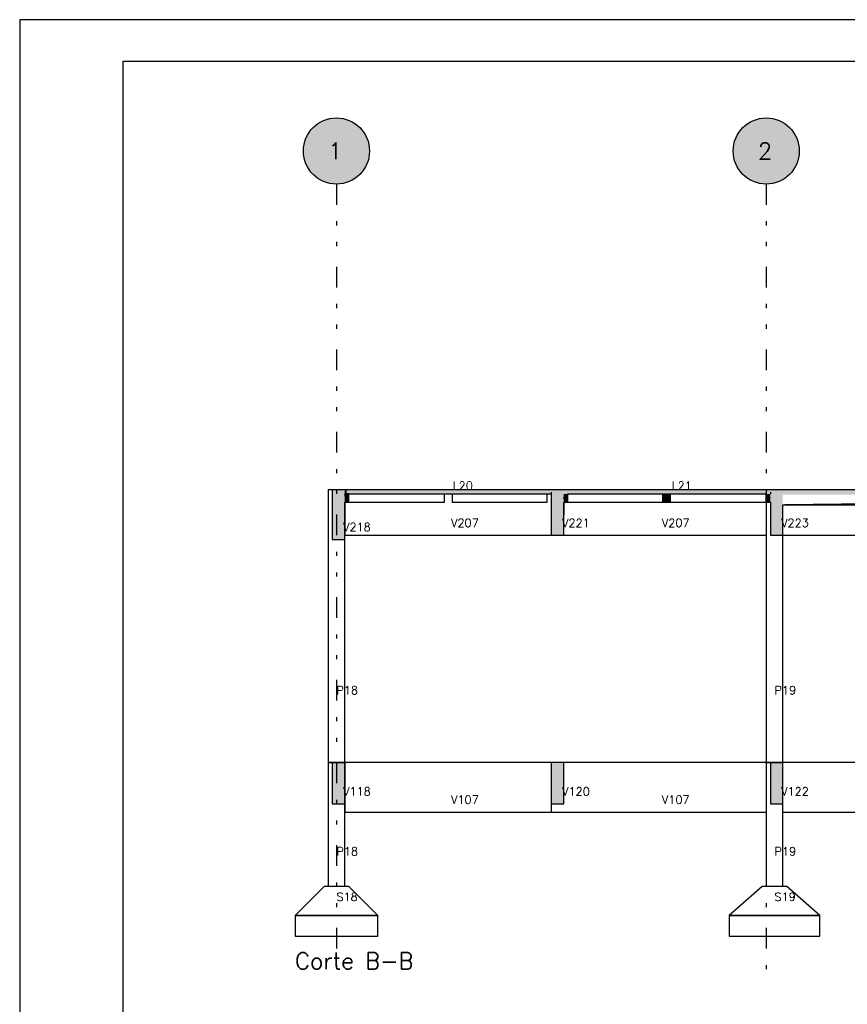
# Model space of a CAD drawing. Extents: x 0 to 84.1, y 0 to 59.4.
# Tile 4 of 8: x 0 to 20, y 35.6 to 59.4. Entities that reach past the tile are written whole.
import ezdxf

# ---------------------------------------------------------------- set-up
doc = ezdxf.new("R2010")
doc.units = 0
doc.linetypes.add('ESTILO_TQS_0004', pattern=[2, 0.5, -0.4, 0.1, -0.4, 0.1, -0.5])
for name, color, linetype in [('1', 1, 'CONTINUOUS'), ('2', 2, 'CONTINUOUS'), ('6', 6, 'CONTINUOUS')]:
    doc.layers.add(name, color=color, linetype=linetype)
doc.styles.get("Standard").update_dxf_attribs({"font": 'ROMANS.SHX'})

msp = doc.modelspace()

# ---------------------------------------------------------------- linework, layer by layer
at = {"layer": '1', "linetype": 'ESTILO_TQS_0004'}
for p, q in [((7.664223, 55.421611), (7.664223, 36.42161)), ((18.064223, 55.421611), (18.064223, 36.42161))]:
    msp.add_line(p, q, dxfattribs=at)
at = {"layer": '1', "linetype": 'CONTINUOUS'}
for points in [[(8.464223, 56.221611), (7.396319, 56.975419), (7.296171, 56.931919)], [(8.464223, 56.221611), (7.501458, 57.004878), (7.396319, 56.975419)], [(8.464223, 56.221611), (7.609629, 57.019746), (7.501458, 57.004878)], [(8.464223, 56.221611), (7.718817, 57.019746), (7.609629, 57.019746)], [(8.464223, 56.221611), (7.826988, 57.004878), (7.718817, 57.019746)], [(8.464223, 56.221611), (7.932127, 56.975419), (7.826988, 57.004878)], [(8.464223, 56.221611), (8.032275, 56.931919), (7.932127, 56.975419)], [(18.864223, 56.221611), (17.796319, 56.975419), (17.696171, 56.931919)], [(18.864223, 56.221611), (17.901458, 57.004878), (17.796319, 56.975419)], [(18.864223, 56.221611), (18.009629, 57.019746), (17.901458, 57.004878)], [(18.864223, 56.221611), (18.118817, 57.019746), (18.009629, 57.019746)], [(18.864223, 56.221611), (18.226988, 57.004878), (18.118817, 57.019746)], [(18.864223, 56.221611), (18.332127, 56.975419), (18.226988, 57.004878)], [(18.864223, 56.221611), (18.432275, 56.931919), (18.332127, 56.975419)], [(8.464223, 56.221611), (7.043654, 56.726481), (6.980687, 56.637278)], [(8.464223, 56.221611), (7.11818, 56.806279), (7.043654, 56.726481)], [(8.464223, 56.221611), (7.202879, 56.875186), (7.11818, 56.806279)], [(8.464223, 56.221611), (7.296171, 56.931919), (7.202879, 56.875186)], [(8.464223, 56.221611), (8.125567, 56.875186), (8.032275, 56.931919)], [(8.464223, 56.221611), (8.210265, 56.806279), (8.125567, 56.875186)], [(8.464223, 56.221611), (8.284792, 56.726481), (8.210265, 56.806279)], [(8.464223, 56.221611), (8.347758, 56.637278), (8.284792, 56.726481)], [(18.864223, 56.221611), (17.443654, 56.726481), (17.380687, 56.637278)], [(18.864223, 56.221611), (17.51818, 56.806279), (17.443654, 56.726481)], [(18.864223, 56.221611), (17.602879, 56.875186), (17.51818, 56.806279)], [(18.864223, 56.221611), (17.696171, 56.931919), (17.602879, 56.875186)], [(18.864223, 56.221611), (18.525567, 56.875186), (18.432275, 56.931919)], [(18.864223, 56.221611), (18.610265, 56.806279), (18.525567, 56.875186)], [(18.864223, 56.221611), (18.684792, 56.726481), (18.610265, 56.806279)], [(18.864223, 56.221611), (18.747758, 56.637278), (18.684792, 56.726481)], [(8.464223, 56.221611), (6.930454, 56.540331), (6.893889, 56.437448)], [(8.464223, 56.221611), (6.980687, 56.637278), (6.930454, 56.540331)], [(8.464223, 56.221611), (8.397992, 56.540331), (8.347758, 56.637278)], [(8.464223, 56.221611), (8.434557, 56.437448), (8.397992, 56.540331)], [(18.864223, 56.221611), (17.330454, 56.540331), (17.293889, 56.437448)], [(18.864223, 56.221611), (17.380687, 56.637278), (17.330454, 56.540331)], [(18.864223, 56.221611), (18.797992, 56.540331), (18.747758, 56.637278)], [(18.864223, 56.221611), (18.834557, 56.437448), (18.797992, 56.540331)], [(8.464223, 56.221611), (6.871674, 56.330544), (6.864223, 56.221611)], [(8.464223, 56.221611), (6.893889, 56.437448), (6.871674, 56.330544)], [(8.464223, 56.221611), (8.456772, 56.330544), (8.434557, 56.437448)], [(18.864223, 56.221611), (17.271674, 56.330544), (17.264223, 56.221611)], [(18.864223, 56.221611), (17.293889, 56.437448), (17.271674, 56.330544)], [(18.864223, 56.221611), (18.856772, 56.330544), (18.834557, 56.437448)], [(8.464223, 56.221611), (6.864223, 56.221611), (6.871674, 56.112677)], [(8.464223, 56.221611), (6.871674, 56.112677), (6.893889, 56.005773)], [(8.464223, 56.221611), (6.893889, 56.005773), (6.930454, 55.90289)], [(8.464223, 56.221611), (6.930454, 55.90289), (6.980687, 55.805943)], [(8.464223, 56.221611), (6.980687, 55.805943), (7.043654, 55.71674)], [(8.464223, 56.221611), (7.043654, 55.71674), (7.11818, 55.636942)], [(8.464223, 56.221611), (7.11818, 55.636942), (7.202879, 55.568035)], [(8.464223, 56.221611), (7.202879, 55.568035), (7.296171, 55.511302)], [(8.464223, 56.221611), (7.296171, 55.511302), (7.396319, 55.467802)], [(8.464223, 56.221611), (7.396319, 55.467802), (7.501458, 55.438343)], [(8.464223, 56.221611), (7.501458, 55.438343), (7.609629, 55.423475)], [(8.464223, 56.221611), (7.609629, 55.423475), (7.718817, 55.423475)], [(8.464223, 56.221611), (7.718817, 55.423475), (7.826988, 55.438343)], [(8.464223, 56.221611), (7.826988, 55.438343), (7.932127, 55.467802)], [(8.464223, 56.221611), (7.932127, 55.467802), (8.032275, 55.511302)], [(8.464223, 56.221611), (8.032275, 55.511302), (8.125567, 55.568035)], [(8.464223, 56.221611), (8.125567, 55.568035), (8.210265, 55.636942)], [(8.464223, 56.221611), (8.210265, 55.636942), (8.284792, 55.71674)], [(8.464223, 56.221611), (8.284792, 55.71674), (8.347758, 55.805943)], [(8.464223, 56.221611), (8.347758, 55.805943), (8.397992, 55.90289)], [(8.464223, 56.221611), (8.397992, 55.90289), (8.434557, 56.005773)], [(8.464223, 56.221611), (8.434557, 56.005773), (8.456772, 56.112677)], [(8.464223, 56.221611), (8.456772, 56.112677), (8.464223, 56.221611)], [(18.864223, 56.221611), (17.264223, 56.221611), (17.271674, 56.112677)], [(18.864223, 56.221611), (17.271674, 56.112677), (17.293889, 56.005773)], [(18.864223, 56.221611), (17.293889, 56.005773), (17.330454, 55.90289)], [(18.864223, 56.221611), (17.330454, 55.90289), (17.380687, 55.805943)], [(18.864223, 56.221611), (17.380687, 55.805943), (17.443654, 55.71674)], [(18.864223, 56.221611), (17.443654, 55.71674), (17.51818, 55.636942)], [(18.864223, 56.221611), (17.51818, 55.636942), (17.602879, 55.568035)], [(18.864223, 56.221611), (17.602879, 55.568035), (17.696171, 55.511302)], [(18.864223, 56.221611), (17.696171, 55.511302), (17.796319, 55.467802)], [(18.864223, 56.221611), (17.796319, 55.467802), (17.901458, 55.438343)], [(18.864223, 56.221611), (17.901458, 55.438343), (18.009629, 55.423475)], [(18.864223, 56.221611), (18.009629, 55.423475), (18.118817, 55.423475)], [(18.864223, 56.221611), (18.118817, 55.423475), (18.226988, 55.438343)], [(18.864223, 56.221611), (18.226988, 55.438343), (18.332127, 55.467802)], [(18.864223, 56.221611), (18.332127, 55.467802), (18.432275, 55.511302)], [(18.864223, 56.221611), (18.432275, 55.511302), (18.525567, 55.568035)], [(18.864223, 56.221611), (18.525567, 55.568035), (18.610265, 55.636942)], [(18.864223, 56.221611), (18.610265, 55.636942), (18.684792, 55.71674)], [(18.864223, 56.221611), (18.684792, 55.71674), (18.747758, 55.805943)], [(18.864223, 56.221611), (18.747758, 55.805943), (18.797992, 55.90289)], [(18.864223, 56.221611), (18.797992, 55.90289), (18.834557, 56.005773)], [(18.864223, 56.221611), (18.834557, 56.005773), (18.856772, 56.112677)], [(18.864223, 56.221611), (18.856772, 56.112677), (18.864223, 56.221611)]]:
    msp.add_solid(points, dxfattribs=at)
at = {"layer": '2', "linetype": 'CONTINUOUS'}
for p, q in [((84.100006, 59.400002), (0, 59.400002)), ((0, 59.400002), (0, 0))]:
    msp.add_line(p, q, dxfattribs=at)
msp.add_lwpolyline([(83.100006, 1), (2.5, 1), (2.5, 58.400002), (83.100006, 58.400002), (83.100006, 1)], dxfattribs=at)
for centre in [(7.664223, 56.221611), (18.064223, 56.221611)]:
    msp.add_circle(centre, 0.8, dxfattribs=at)
at = {"layer": '6', "linetype": 'CONTINUOUS'}
for p, q in [((7.464223, 48.02161), (7.464223, 41.42161)), ((7.564223, 48.02161), (7.464223, 48.02161)), ((7.564223, 48.02161), (7.564223, 46.82161)), ((7.864223, 48.02161), (7.564223, 48.02161)), ((7.911153, 48.02161), (7.864223, 48.02161)), ((7.864223, 47.92161), (7.907751, 47.92161)), ((7.911153, 47.72161), (7.864223, 47.92161)), ((7.864223, 47.92161), (7.911153, 47.72161)), ((7.964223, 47.72161), (7.864223, 47.92161)), ((7.864223, 47.92161), (7.964223, 47.72161)), ((7.907751, 47.92161), (7.864223, 47.92161)), ((7.907751, 47.92161), (7.911153, 47.92161)), ((7.911153, 47.92161), (7.907751, 47.92161)), ((12.864223, 48.02161), (7.911153, 48.02161)), ((7.911153, 47.92161), (7.964223, 47.92161)), ((7.964223, 47.92161), (7.911153, 47.92161)), ((7.964223, 47.92161), (10.564636, 47.92161)), ((7.964223, 47.72161), (7.964223, 47.92161)), ((10.280223, 47.72161), (10.280223, 47.92161)), ((10.280223, 47.72161), (10.280223, 47.92161)), ((10.468223, 47.92161), (10.468223, 47.72161)), ((10.564636, 47.92161), (12.864223, 47.92161)), ((12.764223, 47.72161), (12.764223, 47.92161)), ((13.164223, 48.02161), (12.864223, 48.02161)), ((12.864223, 47.965874), (12.864223, 47.92161)), ((12.864223, 47.92161), (12.864223, 46.92161)), ((18.164223, 48.02161), (13.164223, 48.02161)), ((13.264223, 47.92161), (13.164223, 47.833083)), ((13.164223, 47.833083), (13.264223, 47.92161)), ((13.264223, 47.92161), (15.333152, 47.92161)), ((13.264223, 47.72161), (13.264223, 47.92161)), ((15.333152, 47.92161), (15.560223, 47.92161)), ((15.560223, 47.92161), (15.569277, 47.92161)), ((15.560223, 47.72161), (15.560223, 47.92161)), ((15.748223, 47.92161), (15.560223, 47.72161)), ((15.560223, 47.72161), (15.748223, 47.92161)), ((15.560223, 47.92161), (15.560223, 47.72161)), ((15.569277, 47.92161), (15.599354, 47.92161)), ((15.599354, 47.92161), (15.645968, 47.92161)), ((15.645968, 47.92161), (15.656552, 47.92161)), ((15.656552, 47.92161), (15.716655, 47.92161)), ((15.716655, 47.92161), (15.748223, 47.92161)), ((15.748223, 47.92161), (18.064223, 47.92161)), ((15.748223, 47.72161), (15.748223, 47.92161)), ((18.064223, 47.72161), (18.064223, 47.92161)), ((18.064223, 47.92161), (18.064223, 47.72161)), ((18.064223, 47.92161), (18.064223, 41.42161)), ((18.464223, 48.02161), (18.164223, 48.02161)), ((18.164223, 47.965139), (18.164223, 47.92161)), ((24.515628, 48.02161), (18.464223, 48.02161)), ((7.864223, 47.343952), (7.864223, 47.72161)), ((7.864223, 47.72161), (7.864223, 46.92161)), ((7.864223, 47.72161), (7.907751, 47.72161)), ((7.864223, 41.42161), (7.864223, 47.72161)), ((7.907751, 47.72161), (7.911153, 47.72161)), ((7.911153, 47.72161), (7.964223, 47.72161)), ((7.964223, 47.72161), (10.280223, 47.72161)), ((10.468223, 47.72161), (12.764223, 47.72161)), ((13.208996, 47.72161), (13.164223, 47.833083)), ((13.164223, 47.833083), (13.208996, 47.72161)), ((13.264223, 47.72161), (13.164223, 47.833083)), ((13.164223, 47.833083), (13.264223, 47.72161)), ((13.164223, 47.408513), (13.164223, 47.72161)), ((13.164223, 47.72161), (13.164223, 47.408513)), ((13.164223, 47.408513), (13.164223, 47.72161)), ((13.164223, 47.72161), (13.208996, 47.72161)), ((13.208996, 47.72161), (13.264223, 47.72161)), ((13.264223, 47.72161), (15.560223, 47.72161)), ((15.560223, 47.72161), (15.748223, 47.72161)), ((15.748223, 47.72161), (18.064223, 47.72161)), ((18.064223, 47.72161), (18.164223, 47.72161)), ((18.164223, 47.72161), (18.164223, 46.92161)), ((18.464223, 47.400423), (18.464223, 47.66161)), ((18.464223, 47.66161), (18.51794, 47.66161)), ((18.464223, 41.42161), (18.464223, 47.66161)), ((30.864223, 47.766079), (18.51794, 47.66161)), ((18.51794, 47.66161), (18.535029, 47.66161)), ((30.864223, 47.766079), (18.535029, 47.66161)), ((18.535029, 47.66161), (18.546972, 47.66161)), ((30.864223, 47.766079), (18.546972, 47.66161)), ((18.546972, 47.66161), (18.564223, 47.66161)), ((30.864223, 47.766079), (18.564223, 47.66161)), ((18.564223, 47.66161), (20.860223, 47.66161)), ((18.564223, 47.66161), (18.915722, 47.66161)), ((18.915722, 47.66161), (20.860223, 47.66161)), ((7.864223, 46.82161), (7.864223, 47.343952)), ((13.164223, 46.92161), (13.164223, 47.408513)), ((18.464223, 46.92161), (18.464223, 47.400423)), ((7.564223, 46.82161), (7.733638, 46.82161)), ((7.733638, 46.82161), (7.864223, 46.82161)), ((7.864223, 46.92161), (12.864223, 46.92161)), ((12.864223, 46.92161), (13.031431, 46.92161)), ((13.031431, 46.92161), (13.164223, 46.92161)), ((13.164223, 46.92161), (18.064223, 46.92161)), ((18.164223, 46.92161), (18.333638, 46.92161)), ((18.333638, 46.92161), (18.464223, 46.92161)), ((18.464223, 46.92161), (22.464223, 46.92161)), ((7.464223, 41.42161), (7.464223, 38.42161)), ((7.564223, 41.42161), (7.464223, 41.42161)), ((7.464223, 41.42161), (7.864223, 41.42161)), ((7.564223, 41.42161), (7.564223, 40.42161)), ((7.864223, 41.42161), (7.564223, 41.42161)), ((7.864223, 40.856894), (7.864223, 41.42161)), ((7.864223, 41.42161), (7.864223, 40.22161)), ((12.864223, 41.42161), (7.864223, 41.42161)), ((7.864223, 38.42161), (7.864223, 41.42161)), ((12.864223, 41.42161), (12.864223, 40.42161)), ((13.164223, 41.42161), (12.864223, 41.42161)), ((18.064223, 41.42161), (13.164223, 41.42161)), ((13.164223, 40.864248), (13.164223, 41.42161)), ((18.064223, 41.42161), (18.064223, 38.42161)), ((18.164223, 41.42161), (18.064223, 41.42161)), ((18.064223, 41.42161), (18.464223, 41.42161)), ((18.164223, 41.42161), (18.164223, 40.42161)), ((18.464223, 41.42161), (18.164223, 41.42161)), ((22.464223, 41.42161), (18.464223, 41.42161)), ((18.464223, 40.856894), (18.464223, 41.42161)), ((18.464223, 38.42161), (18.464223, 41.42161)), ((7.864223, 40.42161), (7.864223, 40.856894)), ((13.164223, 40.42161), (13.164223, 40.864248)), ((18.464223, 40.42161), (18.464223, 40.856894)), ((7.564223, 40.42161), (7.733638, 40.42161)), ((7.733638, 40.42161), (7.864223, 40.42161)), ((12.864223, 40.42161), (12.864223, 40.22161)), ((12.864223, 40.42161), (13.031431, 40.42161)), ((13.031431, 40.42161), (13.164223, 40.42161)), ((18.164223, 40.42161), (18.333638, 40.42161)), ((18.333638, 40.42161), (18.464223, 40.42161)), ((7.864223, 40.22161), (12.864223, 40.22161)), ((12.864223, 40.22161), (13.014223, 40.22161)), ((13.014223, 40.22161), (13.164223, 40.22161)), ((13.164223, 40.22161), (18.064223, 40.22161)), ((18.464223, 40.22161), (22.464223, 40.22161)), ((7.364223, 38.42161), (6.664223, 37.72161)), ((7.964223, 38.42161), (7.364223, 38.42161)), ((8.664223, 37.72161), (7.964223, 38.42161)), ((17.964223, 38.42161), (17.164223, 37.72161)), ((18.564223, 38.42161), (17.964223, 38.42161)), ((19.364223, 37.72161), (18.564223, 38.42161)), ((6.664223, 37.72161), (6.664223, 37.22161)), ((8.664223, 37.72161), (6.664223, 37.72161)), ((6.664223, 37.72161), (8.664223, 37.72161)), ((8.664223, 37.22161), (8.664223, 37.72161)), ((17.164223, 37.72161), (17.164223, 37.22161)), ((19.364223, 37.72161), (17.164223, 37.72161)), ((17.164223, 37.72161), (19.364223, 37.72161)), ((19.364223, 37.22161), (19.364223, 37.72161)), ((6.664223, 37.22161), (8.664223, 37.22161)), ((17.164223, 37.22161), (19.364223, 37.22161))]:
    msp.add_line(p, q, dxfattribs=at)
for points in [[(7.564223, 48.02161), (7.564223, 47.499269), (7.564223, 46.82161)], [(7.564223, 48.02161), (7.564223, 46.82161), (7.733638, 46.82161)], [(7.564223, 48.02161), (7.733638, 46.82161), (7.864223, 46.82161)], [(7.564223, 48.02161), (7.864223, 46.82161), (7.864223, 47.343952)], [(7.564223, 48.02161), (7.864223, 47.343952), (7.864223, 48.02161)], [(7.564223, 48.02161), (7.864223, 48.02161), (7.733638, 48.02161)], [(7.564223, 48.02161), (7.733638, 48.02161), (7.564223, 48.02161)], [(7.911153, 48.02161), (7.907751, 48.02161), (7.864223, 48.02161)], [(7.911153, 48.02161), (7.864223, 48.02161), (7.864223, 47.978082)], [(7.911153, 48.02161), (7.864223, 47.978082), (7.864223, 47.92161)], [(7.911153, 48.02161), (7.864223, 47.92161), (7.907751, 47.92161)], [(7.864223, 47.92161), (7.864223, 47.834553), (7.864223, 47.72161)], [(7.864223, 47.92161), (7.864223, 47.72161), (7.907751, 47.72161)], [(7.864223, 47.92161), (7.907751, 47.72161), (7.911153, 47.72161)], [(7.864223, 47.92161), (7.911153, 47.72161), (7.964223, 47.72161)], [(7.864223, 47.92161), (7.964223, 47.72161), (7.964223, 47.92161)], [(7.864223, 47.92161), (7.964223, 47.92161), (7.911153, 47.92161)], [(7.864223, 47.92161), (7.911153, 47.92161), (7.907751, 47.92161)], [(7.864223, 47.92161), (7.907751, 47.92161), (7.864223, 47.92161)], [(7.911153, 48.02161), (7.907751, 47.92161), (7.911153, 47.92161)], [(7.911153, 48.02161), (7.911153, 47.92161), (10.564636, 47.92161)], [(7.911153, 48.02161), (10.564636, 47.92161), (12.864223, 47.92161)], [(7.911153, 48.02161), (12.864223, 47.92161), (12.864223, 47.965874)], [(7.911153, 48.02161), (12.864223, 47.965874), (12.864223, 48.02161)], [(7.911153, 48.02161), (12.864223, 48.02161), (10.564636, 48.02161)], [(7.911153, 48.02161), (10.564636, 48.02161), (7.911153, 48.02161)], [(12.864223, 48.02161), (12.864223, 47.534708), (12.864223, 46.92161)], [(12.864223, 48.02161), (12.864223, 46.92161), (13.031431, 46.92161)], [(12.864223, 48.02161), (13.031431, 46.92161), (13.164223, 46.92161)], [(12.864223, 48.02161), (13.164223, 46.92161), (13.164223, 47.408513)], [(12.864223, 48.02161), (13.164223, 47.408513), (13.164223, 48.02161)], [(12.864223, 48.02161), (13.164223, 48.02161), (13.031431, 48.02161)], [(12.864223, 48.02161), (13.031431, 48.02161), (12.864223, 48.02161)], [(13.164223, 48.02161), (13.164223, 47.977347), (13.164223, 47.92161)], [(13.164223, 48.02161), (13.164223, 47.92161), (15.333152, 47.92161)], [(13.164223, 48.02161), (15.333152, 47.92161), (18.064223, 47.92161)], [(13.164223, 48.02161), (18.064223, 47.92161), (18.120694, 47.92161)], [(13.164223, 48.02161), (18.120694, 47.92161), (18.164223, 47.92161)], [(13.164223, 48.02161), (18.164223, 47.92161), (18.164223, 47.965139)], [(13.164223, 48.02161), (18.164223, 47.965139), (18.164223, 48.02161)], [(13.164223, 48.02161), (18.164223, 48.02161), (18.120694, 48.02161)], [(13.164223, 48.02161), (18.120694, 48.02161), (18.064223, 48.02161)], [(13.164223, 48.02161), (18.064223, 48.02161), (15.333152, 48.02161)], [(13.164223, 48.02161), (15.333152, 48.02161), (13.164223, 48.02161)], [(13.164223, 47.833083), (13.264223, 47.72161), (13.264223, 47.92161)], [(13.164223, 47.833083), (13.264223, 47.92161), (13.208996, 47.92161)], [(13.164223, 47.833083), (13.208996, 47.92161), (13.164223, 47.92161)], [(13.164223, 47.833083), (13.164223, 47.92161), (13.164223, 47.833083)], [(15.560223, 47.72161), (15.748223, 47.72161), (15.748223, 47.92161)], [(15.560223, 47.72161), (15.748223, 47.92161), (15.716655, 47.92161)], [(15.560223, 47.72161), (15.716655, 47.92161), (15.656552, 47.92161)], [(15.560223, 47.72161), (15.656552, 47.92161), (15.645968, 47.92161)], [(15.560223, 47.72161), (15.645968, 47.92161), (15.599354, 47.92161)], [(15.560223, 47.72161), (15.599354, 47.92161), (15.569277, 47.92161)], [(15.560223, 47.72161), (15.569277, 47.92161), (15.560223, 47.92161)], [(15.560223, 47.72161), (15.560223, 47.92161), (15.560223, 47.72161)], [(18.064223, 47.72161), (18.164223, 47.808667), (18.164223, 47.92161)], [(18.064223, 47.72161), (18.164223, 47.92161), (18.120694, 47.92161)], [(18.064223, 47.72161), (18.120694, 47.92161), (18.064223, 47.92161)], [(18.064223, 47.72161), (18.064223, 47.92161), (18.064223, 47.72161)], [(18.164223, 48.02161), (18.164223, 47.542797), (18.164223, 46.92161)], [(18.164223, 48.02161), (18.164223, 46.92161), (18.333638, 46.92161)], [(18.164223, 48.02161), (18.333638, 46.92161), (18.464223, 46.92161)], [(18.164223, 48.02161), (18.464223, 46.92161), (18.464223, 47.400423)], [(18.164223, 48.02161), (18.464223, 47.400423), (18.464223, 48.02161)], [(18.164223, 48.02161), (18.464223, 48.02161), (18.333638, 48.02161)], [(18.164223, 48.02161), (18.333638, 48.02161), (18.164223, 48.02161)], [(24.515628, 48.02161), (21.274843, 48.02161), (18.464223, 48.02161)], [(24.515628, 48.02161), (18.464223, 48.02161), (18.464223, 47.969376)], [(24.515628, 48.02161), (18.464223, 47.969376), (18.464223, 47.90161)], [(24.515628, 48.02161), (18.464223, 47.90161), (21.274843, 47.90161)], [(13.164223, 47.833083), (13.164223, 47.72161), (13.208996, 47.72161)], [(13.164223, 47.833083), (13.208996, 47.72161), (13.264223, 47.72161)], [(15.560223, 47.72161), (15.569277, 47.72161), (15.599354, 47.72161)], [(15.560223, 47.72161), (15.599354, 47.72161), (15.645968, 47.72161)], [(15.560223, 47.72161), (15.645968, 47.72161), (15.656552, 47.72161)], [(15.560223, 47.72161), (15.656552, 47.72161), (15.716655, 47.72161)], [(15.560223, 47.72161), (15.716655, 47.72161), (15.748223, 47.72161)], [(18.064223, 47.72161), (18.164223, 47.72161), (18.164223, 47.808667)], [(18.064223, 47.72161), (18.120694, 47.72161), (18.164223, 47.72161)], [(7.564223, 41.42161), (7.564223, 40.986326), (7.564223, 40.42161)], [(7.564223, 41.42161), (7.564223, 40.42161), (7.733638, 40.42161)], [(7.564223, 41.42161), (7.733638, 40.42161), (7.864223, 40.42161)], [(7.564223, 41.42161), (7.864223, 40.42161), (7.864223, 40.856894)], [(7.564223, 41.42161), (7.864223, 40.856894), (7.864223, 41.42161)], [(7.564223, 41.42161), (7.864223, 41.42161), (7.733638, 41.42161)], [(7.564223, 41.42161), (7.733638, 41.42161), (7.564223, 41.42161)], [(12.864223, 41.42161), (12.864223, 40.978972), (12.864223, 40.42161)], [(12.864223, 41.42161), (12.864223, 40.42161), (13.031431, 40.42161)], [(12.864223, 41.42161), (13.031431, 40.42161), (13.164223, 40.42161)], [(12.864223, 41.42161), (13.164223, 40.42161), (13.164223, 40.864248)], [(12.864223, 41.42161), (13.164223, 40.864248), (13.164223, 41.42161)], [(12.864223, 41.42161), (13.164223, 41.42161), (13.031431, 41.42161)], [(12.864223, 41.42161), (13.031431, 41.42161), (12.864223, 41.42161)], [(18.164223, 41.42161), (18.164223, 40.986326), (18.164223, 40.42161)], [(18.164223, 41.42161), (18.164223, 40.42161), (18.333638, 40.42161)], [(18.164223, 41.42161), (18.333638, 40.42161), (18.464223, 40.42161)], [(18.164223, 41.42161), (18.464223, 40.42161), (18.464223, 40.856894)], [(18.164223, 41.42161), (18.464223, 40.856894), (18.464223, 41.42161)], [(18.164223, 41.42161), (18.464223, 41.42161), (18.333638, 41.42161)], [(18.164223, 41.42161), (18.333638, 41.42161), (18.164223, 41.42161)]]:
    msp.add_solid(points, dxfattribs=at)

# ---------------------------------------------------------------- texts
at = {"layer": '1', "linetype": 'CONTINUOUS'}
for s, height, p in [('L20', 0.2, (10.475334, 48.02161)), ('L21', 0.2, (15.775334, 48.02161)), ('V218', 0.2, (7.825334, 47.02161)), ('V207', 0.2, (10.439223, 47.12161)), ('V221', 0.2, (13.125334, 47.12161)), ('V207', 0.2, (15.539223, 47.12161)), ('V223', 0.2, (18.425334, 47.12161)), ('P18', 0.2, (7.664223, 43.07161)), ('P19', 0.2, (18.264223, 43.07161)), ('V118', 0.2, (7.825334, 40.62161)), ('V120', 0.2, (13.125334, 40.62161)), ('V122', 0.2, (18.425334, 40.62161)), ('V107', 0.2, (10.439223, 40.42161)), ('V107', 0.2, (15.539223, 40.42161)), ('P18', 0.2, (7.664223, 39.17161)), ('P19', 0.2, (18.264223, 39.17161)), ('S18', 0.2, (7.664223, 38.07161)), ('S19', 0.2, (18.264223, 38.07161)), ('Corte B-B', 0.4, (6.664223, 36.42161))]:
    msp.add_text(s, height=height, dxfattribs=at).set_placement(p)
at = {"layer": '6', "linetype": 'CONTINUOUS'}
for s, p in [('1', (7.464223, 56.021611)), ('2', (17.864223, 56.021611))]:
    msp.add_text(s, height=0.4, dxfattribs=at).set_placement(p)

doc.saveas('drawing.dxf')
